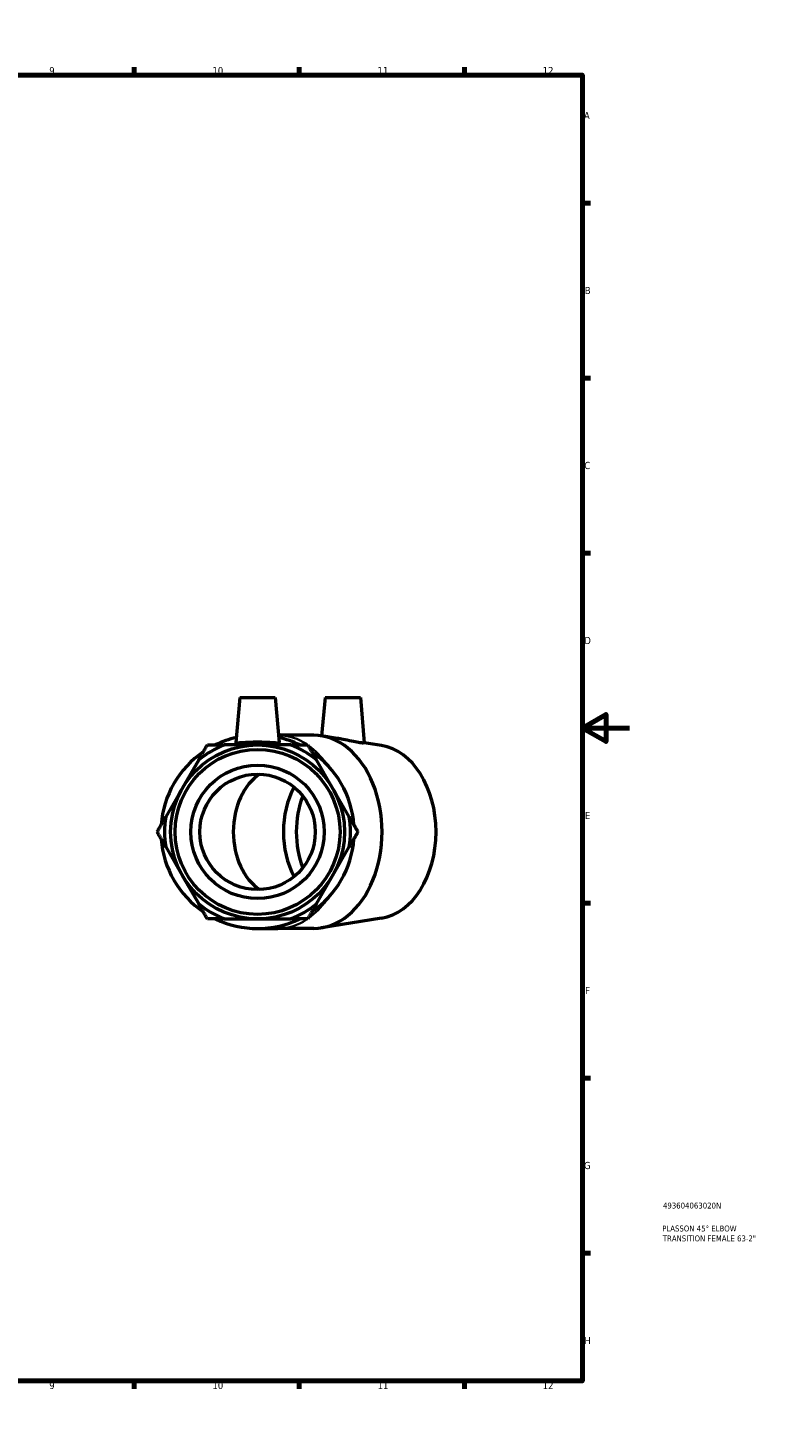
# Model space of a CAD drawing. Header units: millimetres. Extents: x 0 to 897, y -170 to 594.
# Tile 3 of 3: x 586 to 897, y 0 to 594. Entities that reach past the tile are written whole.
import ezdxf

# ---------------------------------------------------------------- set-up
doc = ezdxf.new("R2010")
doc.units = ezdxf.units.MM
for name, color, linetype, lineweight in [('Border (ANSI)', 7, 'Continuous', 70), ('Title (ISO)', 7, 'Continuous', 50), ('Visible (ANSI)', 7, 'Continuous', 50), ('Visible Narrow (ANSI)', 7, 'Continuous', 35)]:
    doc.layers.add(name, color=color, linetype=linetype, lineweight=lineweight)
doc.styles.add('Note Text (ANSI)', font='tahoma.ttf')
doc.styles.add('Note Text (ISO)', font='tahoma.ttf')

# ---------------------------------------------------------------- blocks, each defined once
blk = doc.blocks.new('Borders Default Border')
at = {"layer": 'Border (ANSI)'}
for p, q in [((70.08, 574), (70.08, 577.45)), ((140.17, 574), (140.17, 577.45)), ((210.25, 574), (210.25, 577.45)), ((280.33, 574), (280.33, 577.45)), ((350.42, 574), (350.42, 577.45)), ((490.58, 574), (490.58, 577.45)), ((560.67, 574), (560.67, 577.45)), ((630.75, 574), (630.75, 577.45)), ((700.83, 574), (700.83, 577.45)), ((770.92, 574), (770.92, 577.45)), ((20, 519.75), (16.55, 519.75)), ((821, 519.75), (824.45, 519.75)), ((20, 445.5), (16.55, 445.5)), ((821, 445.5), (824.45, 445.5)), ((20, 371.25), (16.55, 371.25)), ((821, 371.25), (824.45, 371.25)), ((20, 222.75), (16.55, 222.75)), ((821, 222.75), (824.45, 222.75)), ((20, 148.5), (16.55, 148.5)), ((821, 148.5), (824.45, 148.5)), ((20, 74.25), (16.55, 74.25)), ((821, 74.25), (824.45, 74.25)), ((70.08, 20), (70.08, 16.55)), ((140.17, 20), (140.17, 16.55)), ((210.25, 20), (210.25, 16.55)), ((280.33, 20), (280.33, 16.55)), ((350.42, 20), (350.42, 16.55)), ((490.58, 20), (490.58, 16.55)), ((560.67, 20), (560.67, 16.55)), ((630.75, 20), (630.75, 16.55)), ((700.83, 20), (700.83, 16.55)), ((770.92, 20), (770.92, 16.55))]:
    blk.add_line(p, q, dxfattribs=at)
at = {"layer": 'Border (ANSI)', "flags": 128}
for points in [[(420.5, 594), (420.5, 574), (414.73, 584), (426.27, 584), (420.5, 574)], [(20, 20), (20, 574), (821, 574), (821, 20), (20, 20)], [(0, 297), (20, 297), (10, 302.77), (10, 291.23), (20, 297)], [(841, 297), (821, 297), (831, 302.77), (831, 291.23), (821, 297)], [(420.5, 0), (420.5, 20), (414.73, 10), (426.27, 10), (420.5, 20)]]:
    blk.add_lwpolyline(points, dxfattribs=at)
at = {"layer": 'Border (ANSI)', "color": 230, "true_color": 0xff0080, "attachment_point": 7, "style": 'Note Text (ANSI)'}
for s, insert, char_height in [('1', (34.35, 574.4), 3.05), ('2', (104.2, 574.4), 3.05), ('3', (174.26, 574.34), 3.05), ('4', (244.23, 574.4), 3.05), ('5', (314.48, 574.34), 3.05), ('6', (384.49, 574.34), 3.05), ('7', (454.6, 574.4), 3.05), ('8', (524.63, 574.33), 3.05), ('9', (594.7, 574.34), 3.05), ('10', (663.96, 574.34), 3.048), ('11', (734.04, 574.4), 3.048), ('12', (804.13, 574.4), 3.048), ('A', (16.78, 555.35), 3.05), ('A', (821.63, 555.35), 3.05), ('B', (17.15, 481.1), 3.05), ('B', (821.99, 481.1), 3.05), ('C', (16.95, 406.8), 3.05), ('C', (821.8, 406.8), 3.05), ('D', (16.96, 332.6), 3.05), ('D', (821.81, 332.6), 3.05), ('E', (17.21, 258.35), 3.05), ('E', (822.05, 258.35), 3.05), ('F', (17.29, 184.1), 3.05), ('F', (822.14, 184.1), 3.05), ('G', (16.81, 109.79), 3.05), ('G', (821.66, 109.79), 3.05), ('H', (16.97, 35.6), 3.05), ('H', (821.81, 35.6), 3.05), ('1', (34.35, 16.55), 3.05), ('2', (104.2, 16.55), 3.05), ('3', (174.26, 16.49), 3.05), ('4', (244.23, 16.55), 3.05), ('5', (314.48, 16.49), 3.05), ('6', (384.49, 16.49), 3.05), ('7', (454.6, 16.55), 3.05), ('8', (524.63, 16.48), 3.05), ('9', (594.7, 16.49), 3.05), ('10', (663.96, 16.49), 3.048), ('11', (734.04, 16.55), 3.048), ('12', (804.13, 16.55), 3.048)]:
    blk.add_mtext(s, dxfattribs=dict(at, insert=insert, char_height=char_height))
blk = doc.blocks.new('Title Blocks ISO')
at = {"layer": 'Title (ISO)', "color": 232, "true_color": 0xca0064, "style": 'Note Text (ISO)'}
for tag, p in [('PART_NUMBER_001', (34.16, 73.13)), ('DESCRIPTION_001', (33.84, 63.4)), ('DESCRIPTION_002', (34.09, 59.18))]:
    blk.add_attdef(tag, p, '', height=2.5, dxfattribs=at)

msp = doc.modelspace()

# ---------------------------------------------------------------- linework, layer by layer
at = {"layer": 'Visible (ANSI)'}
for p, q in [((675.603, 309.927), (673.937, 290.886)), ((675.603, 309.927), (690.603, 309.927)), ((690.603, 309.927), (692.269, 290.886)), ((711.736, 309.927), (710.312, 293.653)), ((711.736, 309.927), (726.736, 309.927)), ((726.736, 309.927), (728.419, 290.694)), ((706.961, 293.927), (692.003, 293.927)), ((716.877, 292.603), (710.217, 293.668)), ((683.103, 289.827), (669.126, 289.827)), ((697.08, 289.827), (683.103, 289.827)), ((735.701, 289.594), (728.413, 290.759)), ((658.135, 283.482), (651.146, 271.377)), ((715.059, 271.377), (708.07, 283.482)), ((651.146, 271.377), (644.158, 259.273)), ((722.048, 259.273), (715.059, 271.377)), ((644.158, 246.582), (651.146, 234.477)), ((715.059, 234.477), (722.048, 246.582)), ((651.146, 234.477), (658.135, 222.373)), ((708.07, 222.373), (715.059, 234.477)), ((669.126, 216.027), (683.103, 216.027)), ((683.103, 216.027), (697.08, 216.027)), ((735.701, 216.261), (710.217, 212.187)), ((683.103, 211.927), (691.758, 211.927)), ((706.961, 211.927), (691.758, 211.927))]:
    msp.add_line(p, q, dxfattribs=at)
for radius in [36.9, 35.01, 28.328, 24.5]:
    msp.add_circle((683.103, 252.927), radius, dxfattribs=at)
for radius, start, end in [(41, 102.661838, 115.841933), (41, 64.158067, 77.338162), (41, 124.158067, 175.841933), (39.458, 110.745843, 129.254157), (39.458, 50.745843, 69.254157), (41, 4.158067, 55.841933), (39.458, 170.745843, 189.254157), (39.458, 350.745843, 9.254157), (41, 184.158067, 235.841933), (41, 304.158067, 355.841933), (39.458, 230.745843, 249.254157), (39.458, 290.745843, 309.254157), (41, 244.158067, 295.841933)]:
    msp.add_arc((683.103, 252.927), radius, start, end, dxfattribs=at)
for centre, major_axis, start_param, end_param in [((706.961, 252.927), (0, -41), 0, 3.1415927), ((732.77, 252.927), (0, -36.9), 0.1125663, 3.0290263), ((691.758, 252.927), (0, -26.775), 3.5586353, 5.8661427), ((716.365, 252.927), (0, -31.5), 4.0655687, 5.3592092), ((721.834, 252.927), (0, -31.5), 4.2090488, 5.2157292)]:
    msp.add_ellipse(centre, major_axis=major_axis, ratio=0.7071068, start_param=start_param, end_param=end_param, dxfattribs=at)
for points, knots in [([(728.419, 290.694), (728.422, 290.649), (728.222, 290.617), (727.379, 290.653), (726.717, 290.727), (725.133, 290.978), (724.093, 291.178), (721.81, 291.648), (720.567, 291.914), (718.579, 292.308), (717.717, 292.468), (716.878, 292.603)], [2.0431739, 2.0431739, 2.0431739, 2.0431739, 2.3669322, 2.3669322, 2.7039475, 2.7039475, 3.06141, 3.06141, 3.4188724, 3.4188724, 3.6695446, 3.6695446, 3.6695446, 3.6695446]), ([(692.266, 290.849), (692.236, 290.727), (691.983, 290.653), (691.019, 290.617), (690.309, 290.651), (688.688, 290.748), (687.667, 290.816), (685.439, 290.918), (684.233, 290.948), (681.973, 290.948), (680.766, 290.918), (678.538, 290.816), (677.517, 290.748), (675.897, 290.651), (675.186, 290.617), (674.222, 290.653), (673.969, 290.727), (673.937, 290.861), (673.936, 290.873), (673.937, 290.887)], [0, 0, 0, 0, 0.3370153, 0.3370153, 0.6740306, 0.6740306, 1.0130022, 1.0130022, 1.3519737, 1.3519737, 1.6909453, 1.6909453, 2.0299169, 2.0299169, 2.3669322, 2.3669322, 2.7039475, 2.7039475, 2.7369169, 2.7369169, 2.7369169, 2.7369169])]:
    msp.add_open_spline(points, degree=3, knots=knots, dxfattribs=at)
for points in [[(658.135, 283.482), (659.896, 286.533), (661.798, 289.827)], [(661.798, 289.827), (665.603, 289.827), (669.126, 289.827)], [(697.08, 289.827), (700.603, 289.827), (704.407, 289.827)], [(704.407, 289.827), (706.309, 286.533), (708.07, 283.482)], [(640.494, 252.927), (642.396, 256.222), (644.158, 259.273)], [(722.048, 259.273), (723.809, 256.222), (725.711, 252.927)], [(644.158, 246.582), (642.396, 249.633), (640.494, 252.927)], [(725.711, 252.927), (723.809, 249.633), (722.048, 246.582)], [(661.798, 216.027), (659.896, 219.322), (658.135, 222.373)], [(708.07, 222.373), (706.309, 219.322), (704.407, 216.027)], [(669.126, 216.027), (665.603, 216.027), (661.798, 216.027)], [(704.407, 216.027), (700.603, 216.027), (697.08, 216.027)]]:
    msp.add_rational_spline(points, [1, 1.00400965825, 1], degree=2, dxfattribs=at)
msp.add_open_spline([(692.268, 290.887), (692.27, 290.873), (692.269, 290.861), (692.266, 290.849)], degree=3, dxfattribs=at)
at = {"layer": 'Visible Narrow (ANSI)'}
for major_axis, start_param, end_param in [((0, 41), 5.8542878, 6.2526148), ((0, 41), 5.4959551, 5.8137453), ((0, 41), 3.6110326, 3.9288228), ((0, -41), 0.0225513, 0.4284755)]:
    msp.add_ellipse((691.758, 252.927), major_axis=major_axis, ratio=0.7071068, start_param=start_param, end_param=end_param, dxfattribs=at)

# ---------------------------------------------------------------- block references
msp.add_blockref('Borders Default Border', (0, 0))
msp.add_blockref('Title Blocks ISO', (821, 20)).add_auto_attribs({'PART_NUMBER_001': '493604063020N', 'DESCRIPTION_001': 'PLASSON 45° ELBOW', 'DESCRIPTION_002': 'TRANSITION FEMALE 63-2"'})

doc.saveas('drawing.dxf')
